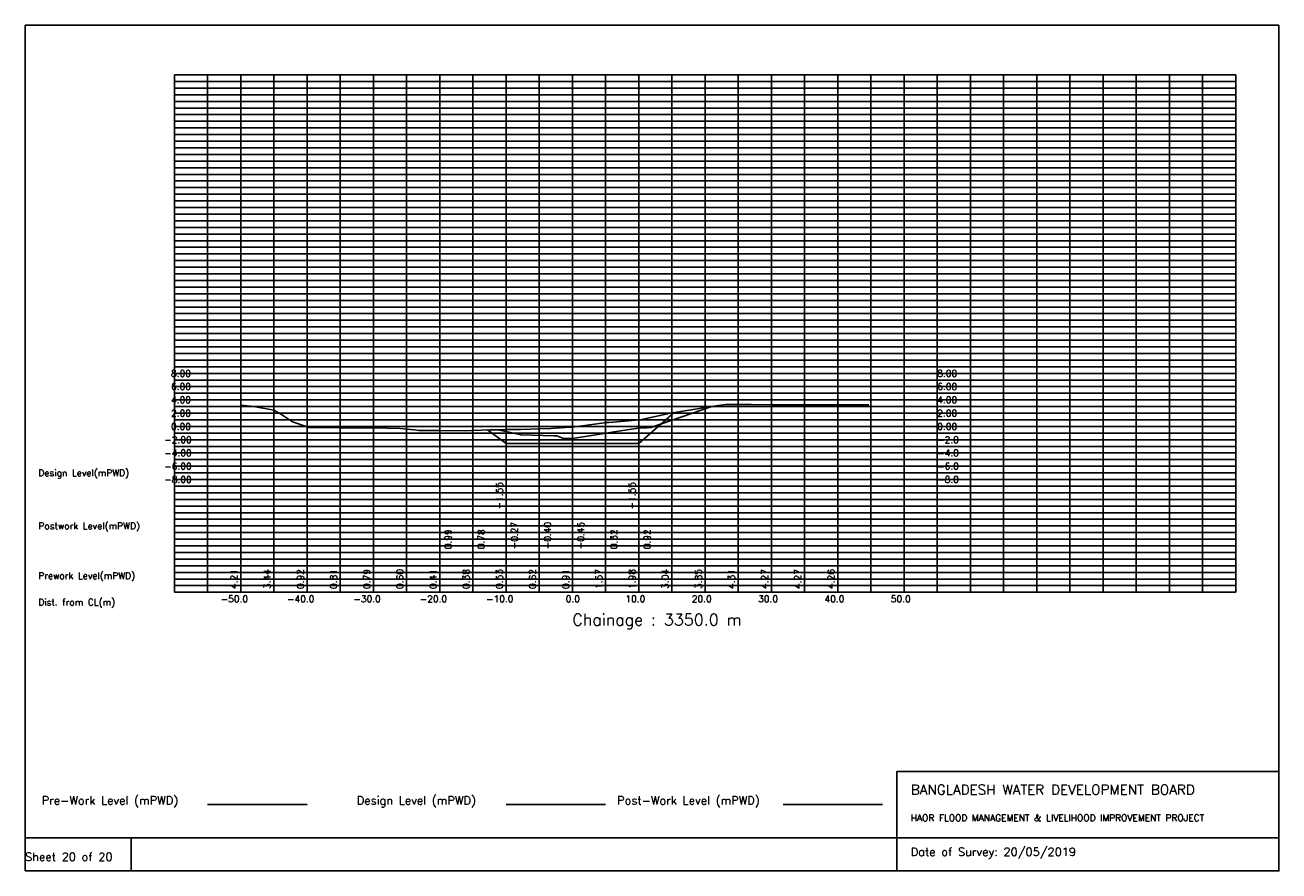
# Model space of a CAD drawing. Extents: x 0 to 189, y 0 to 128.
import ezdxf

# ---------------------------------------------------------------- set-up
doc = ezdxf.new("R2010")
doc.units = 0
doc.header["$MEASUREMENT"] = 0
doc.linetypes.add('1-1', pattern=[0])
for name, color, linetype in [('P1', 7, 'CONTINUOUS'), ('P15', 8, 'CONTINUOUS'), ('P2', 3, 'CONTINUOUS'), ('P3', 1, 'CONTINUOUS'), ('P6', 4, 'CONTINUOUS')]:
    doc.layers.add(name, color=color, linetype=linetype)
doc.styles.add('ROMAN_SIMPLEX', font='ROMANS')

msp = doc.modelspace()

# ---------------------------------------------------------------- linework, layer by layer
at = {"layer": 'P1'}
for p, q in [((0, 127.5), (0, 5)), ((0, 127.5), (189, 127.5)), ((189, 127.5), (189, 5)), ((131.4, 15), (131.4, 0)), ((131.4, 15), (189, 15)), ((16, 5), (16, 0))]:
    msp.add_line(p, q, dxfattribs=at)
at = {"layer": 'P1', "linetype": '1-1'}
msp.add_lwpolyline([(0, 0), (189, 0), (189, 5), (0, 5), (0, 0)], dxfattribs=at)
at = {"layer": 'P15', "linetype": '1-1'}
for points in [[(22.5, 120), (182.5, 120)], [(22.5, 42), (22.5, 120)], [(27.5, 42), (27.5, 120)], [(32.5, 42), (32.5, 120)], [(37.5, 42), (37.5, 120)], [(42.5, 42), (42.5, 120)], [(47.5, 42), (47.5, 120)], [(52.5, 42), (52.5, 120)], [(57.5, 42), (57.5, 120)], [(62.5, 42), (62.5, 120)], [(67.5, 42), (67.5, 120)], [(72.5, 42), (72.5, 120)], [(77.5, 42), (77.5, 120)], [(82.5, 42), (82.5, 120)], [(87.5, 42), (87.5, 120)], [(92.5, 42), (92.5, 120)], [(97.5, 42), (97.5, 120)], [(102.5, 42), (102.5, 120)], [(107.5, 42), (107.5, 120)], [(112.5, 42), (112.5, 120)], [(117.5, 42), (117.5, 120)], [(122.5, 42), (122.5, 120)], [(127.5, 42), (127.5, 120)], [(132.5, 42), (132.5, 120)], [(137.5, 42), (137.5, 120)], [(142.5, 42), (142.5, 120)], [(147.5, 42), (147.5, 120)], [(152.5, 42), (152.5, 120)], [(157.5, 42), (157.5, 120)], [(162.5, 42), (162.5, 120)], [(167.5, 42), (167.5, 120)], [(172.5, 42), (172.5, 120)], [(177.5, 42), (177.5, 120)], [(182.5, 42), (182.5, 120)], [(22.5, 119), (182.5, 119)], [(22.5, 118), (182.5, 118)], [(22.5, 117), (182.5, 117)], [(22.5, 116), (182.5, 116)], [(22.5, 115), (182.5, 115)], [(22.5, 114), (182.5, 114)], [(22.5, 113), (182.5, 113)], [(22.5, 112), (182.5, 112)], [(22.5, 111), (182.5, 111)], [(22.5, 110), (182.5, 110)], [(22.5, 109), (182.5, 109)], [(22.5, 108), (182.5, 108)], [(22.5, 107), (182.5, 107)], [(22.5, 106), (182.5, 106)], [(22.5, 105), (182.5, 105)], [(22.5, 104), (182.5, 104)], [(22.5, 103), (182.5, 103)], [(22.5, 102), (182.5, 102)], [(22.5, 101), (182.5, 101)], [(22.5, 100), (182.5, 100)], [(22.5, 99), (182.5, 99)], [(22.5, 98), (182.5, 98)], [(22.5, 97), (182.5, 97)], [(22.5, 96), (182.5, 96)], [(22.5, 95), (182.5, 95)], [(22.5, 94), (182.5, 94)], [(22.5, 93), (182.5, 93)], [(22.5, 92), (182.5, 92)], [(22.5, 91), (182.5, 91)], [(22.5, 90), (182.5, 90)], [(22.5, 89), (182.5, 89)], [(22.5, 88), (182.5, 88)], [(22.5, 87), (182.5, 87)], [(22.5, 86), (182.5, 86)], [(22.5, 85), (182.5, 85)], [(22.5, 84), (182.5, 84)], [(22.5, 83), (182.5, 83)], [(22.5, 82), (182.5, 82)], [(22.5, 81), (182.5, 81)], [(22.5, 80), (182.5, 80)], [(22.5, 79), (182.5, 79)], [(22.5, 78), (182.5, 78)], [(22.5, 77), (182.5, 77)], [(22.5, 76), (182.5, 76)], [(22.5, 75), (182.5, 75)], [(22.5, 74), (182.5, 74)], [(22.5, 73), (182.5, 73)], [(22.5, 72), (182.5, 72)], [(22.5, 71), (182.5, 71)], [(22.5, 70), (182.5, 70)], [(22.5, 69), (182.5, 69)], [(22.5, 68), (182.5, 68)], [(22.5, 67), (182.5, 67)], [(22.5, 66), (182.5, 66)], [(22.5, 65), (182.5, 65)], [(22.5, 64), (182.5, 64)], [(22.5, 63), (182.5, 63)], [(22.5, 62), (182.5, 62)], [(22.5, 61), (182.5, 61)], [(22.5, 60), (182.5, 60)], [(22.5, 59), (182.5, 59)], [(22.5, 58), (182.5, 58)], [(22.5, 57), (182.5, 57)], [(22.5, 56), (182.5, 56)], [(22.5, 55), (182.5, 55)], [(22.5, 54), (182.5, 54)], [(22.5, 53), (182.5, 53)], [(22.5, 52), (182.5, 52)], [(22.5, 51), (182.5, 51)], [(22.5, 50), (182.5, 50)], [(22.5, 49), (182.5, 49)], [(22.5, 48), (182.5, 48)], [(22.5, 47), (182.5, 47)], [(22.5, 46), (182.5, 46)], [(22.5, 45), (182.5, 45)], [(22.5, 44), (182.5, 44)], [(22.5, 43), (182.5, 43)], [(22.5, 42), (182.5, 42)]]:
    msp.add_lwpolyline(points, dxfattribs=at)
at = {"layer": 'P2'}
msp.add_line((27.5, 10), (42.5, 10), dxfattribs=at)
at = {"layer": 'P2', "linetype": '1-1'}
msp.add_lwpolyline([(32.5, 70.21), (34.47, 70.02), (37.5, 69.44), (37.6, 69.42), (38.51, 68.91), (40.3, 67.67), (42.5, 66.92), (42.79, 66.83), (47.5, 66.81), (52.5, 66.79), (54.06, 66.79), (55.08, 66.71), (56.13, 66.74), (57.5, 66.6), (58.72, 66.48), (59.36, 66.39), (60, 66.39), (62.5, 66.41), (62.61, 66.41), (66.34, 66.36), (67.3, 66.37), (67.5, 66.38), (70.05, 66.48), (71.31, 66.51), (72.5, 66.53), (73.89, 66.56), (74.75, 66.54), (77.5, 66.62), (79.26, 66.68), (82.12, 66.87), (82.5, 66.91), (87.27, 67.55), (87.5, 67.57), (87.99, 67.6), (90.97, 67.84), (92.5, 67.98), (92.7, 68), (96.85, 68.89), (97.5, 69.04), (97.65, 69.07), (102.5, 69.85), (104.54, 70.17), (105.59, 70.32), (107.5, 70.31), (109.47, 70.29), (112.5, 70.27), (113.9, 70.27), (115.05, 70.28), (117.5, 70.27), (122.5, 70.26), (127.19, 70.25)], dxfattribs=at)
at = {"layer": 'P3'}
msp.add_line((72.5, 10), (87.5, 10), dxfattribs=at)
at = {"layer": 'P3', "linetype": '1-1'}
msp.add_lwpolyline([(69.7, 66.47), (72.5, 64.44), (77.5, 64.44), (82.5, 64.44), (87.5, 64.44), (92.5, 64.44), (97.83, 69.1)], dxfattribs=at)
at = {"layer": 'P6'}
msp.add_line((114.25, 10), (129.25, 10), dxfattribs=at)
at = {"layer": 'P6', "linetype": '1-1'}
msp.add_lwpolyline([(71.33, 66.51), (74.77, 65.73), (79.77, 65.6), (80.16, 65.59), (81.14, 65.19), (82.49, 65.2), (84.77, 65.55), (89.77, 66.32), (92.77, 66.78), (93.17, 66.77), (93.7, 66.8), (94.34, 66.85), (103.52, 70.01)], dxfattribs=at)

# ---------------------------------------------------------------- texts
at = {"layer": 'P1', "style": 'ROMAN_SIMPLEX'}
for s, height, rotation, p in [('8.00', 1, 360, (22, 74.5)), ('8.00', 1, 360, (137.5, 74.5)), ('6.00', 1, 360, (22, 72.5)), ('6.00', 1, 360, (137.5, 72.5)), ('4.00', 1, 360, (22, 70.5)), ('4.00', 1, 360, (137.5, 70.5)), ('2.00', 1, 360, (22, 68.5)), ('2.00', 1, 360, (137.5, 68.5)), ('0.00', 1, 360, (22, 66.5)), ('0.00', 1, 360, (137.5, 66.5)), ('-2.00', 1, 360, (21, 64.5)), ('-2.0', 1, 360, (137.5, 64.5)), ('-4.00', 1, 360, (21, 62.5)), ('-4.0', 1, 360, (137.5, 62.5)), ('Design Level(mPWD)', 1, 360, (2, 59.5)), ('-6.00', 1, 360, (21, 60.5)), ('-6.0', 1, 360, (137.5, 60.5)), ('-8.00', 1, 360, (21, 58.5)), ('-8.0', 1, 360, (137.5, 58.5)), ('-1.55', 1, 90, (72, 54.5)), ('-1.55', 1, 90, (92, 54.5)), ('Postwork Level(mPWD)', 1, 360, (2, 51.5)), ('0.99', 1, 90, (64.27, 48.5)), ('0.78', 1, 90, (69.27, 48.5)), ('-0.27', 1, 90, (74.27, 48.5)), ('-0.40', 1, 90, (79.27, 48.5)), ('-0.45', 1, 90, (84.27, 48.5)), ('0.32', 1, 90, (89.27, 48.5)), ('0.92', 1, 90, (94.27, 48.5)), ('Prework Level(mPWD)', 1, 360, (2, 44)), ('4.21', 1, 90, (32, 42.5)), ('3.44', 1, 90, (37, 42.5)), ('0.92', 1, 90, (42, 42.5)), ('0.81', 1, 90, (47, 42.5)), ('0.79', 1, 90, (52, 42.5)), ('0.60', 1, 90, (57, 42.5)), ('0.41', 1, 90, (62, 42.5)), ('0.38', 1, 90, (67, 42.5)), ('0.53', 1, 90, (72, 42.5)), ('0.62', 1, 90, (77, 42.5)), ('0.91', 1, 90, (82, 42.5)), ('1.57', 1, 90, (87, 42.5)), ('1.98', 1, 90, (92, 42.5)), ('3.04', 1, 90, (97, 42.5)), ('3.85', 1, 90, (102, 42.5)), ('4.31', 1, 90, (107, 42.5)), ('4.27', 1, 90, (112, 42.5)), ('4.27', 1, 90, (117, 42.5)), ('4.26', 1, 90, (122, 42.5)), ('Dist. from CL(m)', 1, 360, (2, 40)), ('-50.0', 1, 360, (29.5, 40.5)), ('-40.0', 1, 360, (39.5, 40.5)), ('-30.0', 1, 360, (49.5, 40.5)), ('-20.0', 1, 360, (59.5, 40.5)), ('-10.0', 1, 360, (69.5, 40.5)), ('0.0', 1, 360, (81.5, 40.5)), ('10.0', 1, 360, (90.5, 40.5)), ('20.0', 1, 360, (100.5, 40.5)), ('30.0', 1, 360, (110.5, 40.5)), ('40.0', 1, 360, (120.5, 40.5)), ('50.0', 1, 360, (130.5, 40.5)), ('Chainage : 3350.0 m', 1.75, 360, (82.5, 37)), ('Sheet 20 of 20', 1.25, 360, (0, 1.5))]:
    msp.add_text(s, height=height, rotation=rotation, dxfattribs=at).set_placement(p)
for s, height, p in [('Pre-Work Level (mPWD)', 1.25, (2.5, 10)), ('Design Level (mPWD)', 1.25, (50, 10)), ('Post-Work Level (mPWD)', 1.25, (89.25, 10)), ('BANGLADESH WATER DEVELOPMENT BOARD', 1.5, (133.5, 11.5)), ('HAOR FLOOD MANAGEMENT & LIVELIHOOD IMPROVEMENT PROJECT', 1, (133.5, 7.5)), ('Date of Survey: 20/05/2019', 1.25, (133.5, 2.25))]:
    msp.add_text(s, height=height, dxfattribs=at).set_placement(p)

doc.saveas('drawing.dxf')
